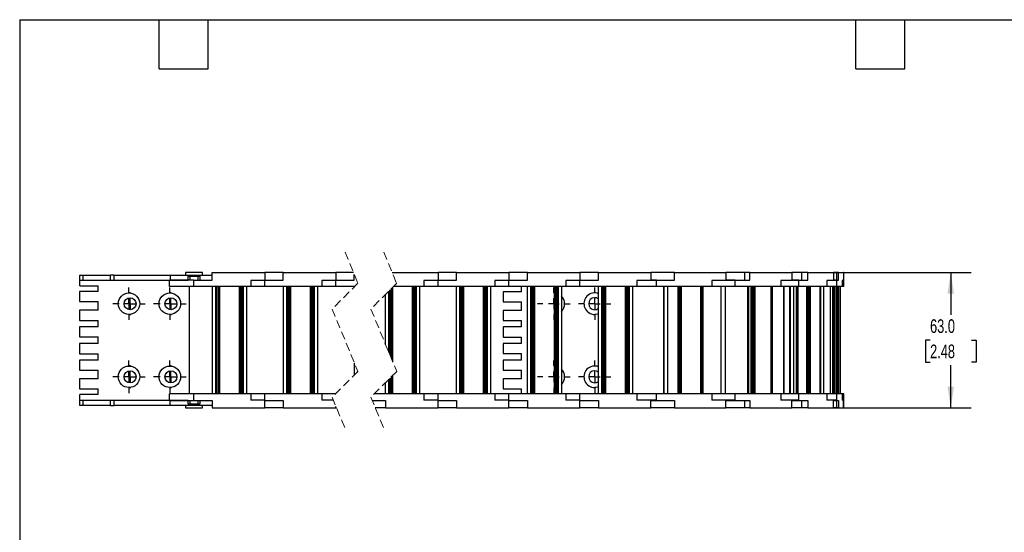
# Model space of a CAD drawing. Header units: millimetres. Extents: x 19 to 819, y 19 to 629.
# Tile 2 of 9: x 19 to 477, y 390 to 629. Entities that reach past the tile are written whole.
import ezdxf

# ---------------------------------------------------------------- set-up
doc = ezdxf.new("R2010")
doc.units = ezdxf.units.MM
doc.header["$LTSCALE"] = 3
doc.linetypes.add('CENTERX2', pattern=[20.32, 12.7, -2.54, 2.54, -2.54])
doc.linetypes.add('HIDDEN', pattern=[1.905, 1.27, -0.635])
doc.layers.add('CENTER', color=40, linetype='CENTERX2')
doc.layers.add('DIMENSIONS', color=140, linetype='Continuous', lineweight=25)
doc.layers.add('TEXT', color=140, linetype='Continuous', lineweight=25)
doc.styles.add('SLDTEXTSTYLE0', font='TXT', dxfattribs={"width": 0.7})
doc.dimstyles.new('SLDDIMSTYLE1', dxfattribs={"dimtxt": 6.474023, "dimasz": 9.906, "dimexe": 0, "dimexo": 0.0625, "dimgap": 1.618506, "dimtad": 0, "dimtih": 1, "dimtoh": 1, "dimrnd": 1e-09, "dimzin": 4, "dimdsep": 46, "dimtxsty": 'SLDTEXTSTYLE0', "dimsah": 1, "dimcen": 0.09, "dimadec": 0, "dimazin": 1, "dimtfac": 1, "dimtofl": 0, "dimtmove": 0, "dimatfit": 3, "dimfxl": 0, "dimfrac": 2, "dimtolj": 1, "dimtzin": 12, "dimarcsym": 0})

# ---------------------------------------------------------------- blocks, each defined once
blk = doc.blocks.new('_D_6')
at = {"layer": 'DIMENSIONS'}
for p, q in [((386.76, 511.03), (461.35, 511.03)), ((451.82, 511.03), (451.82, 491.38)), ((442.21, 479.64), (440.03, 479.64)), ((440.03, 479.64), (440.03, 469.35)), ((461.44, 479.64), (463.62, 479.64)), ((463.62, 479.64), (463.62, 469.35)), ((440.03, 469.35), (442.21, 469.35)), ((451.82, 448.03), (451.82, 467.9)), ((463.62, 469.35), (461.44, 469.35)), ((386.76, 448.03), (461.35, 448.03))]:
    blk.add_line(p, q, dxfattribs=at)
for points in [[(451.82, 511.03), (450.3, 501.12), (453.35, 501.12)], [(451.82, 448.03), (453.35, 457.93), (450.3, 457.93)]]:
    blk.add_solid(points, dxfattribs=at)
at = {"layer": 'DIMENSIONS', "char_height": 6.35, "attachment_point": 1, "style": 'SLDTEXTSTYLE0'}
for s, insert in [('63.0', (442.21, 489.27)), ('2.48', (442.21, 477.53))]:
    blk.add_mtext(s, dxfattribs=dict(at, insert=insert))
blk = doc.blocks.new('SW_CENTERMARKSYMBOL_1')
at = {"layer": 'CENTER', "color": 0}
for p, q in [((0, 5.08), (0, 7.54)), ((-5.08, 0), (-7.54, 0)), ((0, 0), (-2.54, 0)), ((0, 0), (0, 2.54)), ((0, 0), (0, -2.54)), ((0, 0), (2.54, 0)), ((5.08, 0), (7.54, 0)), ((0, -5.08), (0, -7.54))]:
    blk.add_line(p, q, dxfattribs=at)
blk = doc.blocks.new('SW_CENTERMARKSYMBOL_2')
at = {"layer": 'CENTER', "color": 0}
for p, q in [((0, 5.08), (0, 7.54)), ((-5.08, 0), (-7.54, 0)), ((0, 0), (-2.54, 0)), ((0, 0), (0, 2.54)), ((0, 0), (0, -2.54)), ((0, 0), (2.54, 0)), ((5.08, 0), (7.54, 0)), ((0, -5.08), (0, -7.54))]:
    blk.add_line(p, q, dxfattribs=at)
blk = doc.blocks.new('SW_CENTERMARKSYMBOL_3')
at = {"layer": 'CENTER', "color": 0}
for p, q in [((0, 5.08), (0, 7.54)), ((-5.08, 0), (-7.54, 0)), ((0, 0), (-2.54, 0)), ((0, 0), (0, 2.54)), ((0, 0), (0, -2.54)), ((0, 0), (2.54, 0)), ((5.08, 0), (7.54, 0)), ((0, -5.08), (0, -7.54))]:
    blk.add_line(p, q, dxfattribs=at)
blk = doc.blocks.new('SW_CENTERMARKSYMBOL_4')
at = {"layer": 'CENTER', "color": 0}
for p, q in [((0, 5.08), (0, 7.54)), ((-5.08, 0), (-7.54, 0)), ((0, 0), (-2.54, 0)), ((0, 0), (0, 2.54)), ((0, 0), (0, -2.54)), ((0, 0), (2.54, 0)), ((5.08, 0), (7.54, 0)), ((0, -5.08), (0, -7.54))]:
    blk.add_line(p, q, dxfattribs=at)
blk = doc.blocks.new('SW_CENTERMARKSYMBOL_5')
at = {"layer": 'CENTER', "color": 0}
for p, q in [((0, 5.08), (0, 5.34)), ((-5.08, 0), (-5.34, 0)), ((0, 0), (-2.54, 0)), ((0, 0), (0, 2.54)), ((0, 0), (0, -2.54)), ((0, 0), (2.54, 0)), ((5.08, 0), (5.34, 0)), ((0, -5.08), (0, -5.34))]:
    blk.add_line(p, q, dxfattribs=at)
blk = doc.blocks.new('SW_CENTERMARKSYMBOL_6')
at = {"layer": 'CENTER', "color": 0}
for p, q in [((0, 5.08), (0, 5.34)), ((-5.08, 0), (-5.34, 0)), ((0, 0), (-2.54, 0)), ((0, 0), (0, 2.54)), ((0, 0), (0, -2.54)), ((0, 0), (2.54, 0)), ((5.08, 0), (5.34, 0)), ((0, -5.08), (0, -5.34))]:
    blk.add_line(p, q, dxfattribs=at)
blk = doc.blocks.new('SW_CENTERMARKSYMBOL_7')
at = {"layer": 'CENTER', "color": 0}
for p, q in [((0, 5.08), (0, 5.34)), ((-5.08, 0), (-5.34, 0)), ((0, 0), (-2.54, 0)), ((0, 0), (0, 2.54)), ((0, 0), (0, -2.54)), ((0, 0), (2.54, 0)), ((5.08, 0), (5.34, 0)), ((0, -5.08), (0, -5.34))]:
    blk.add_line(p, q, dxfattribs=at)
blk = doc.blocks.new('SW_CENTERMARKSYMBOL_8')
at = {"layer": 'CENTER', "color": 0}
for p, q in [((0, 5.08), (0, 5.34)), ((-5.08, 0), (-5.34, 0)), ((0, 0), (-2.54, 0)), ((0, 0), (0, 2.54)), ((0, 0), (0, -2.54)), ((0, 0), (2.54, 0)), ((5.08, 0), (5.34, 0)), ((0, -5.08), (0, -5.34))]:
    blk.add_line(p, q, dxfattribs=at)
blk = doc.blocks.new('SW_CENTERMARKSYMBOL_9')
at = {"layer": 'CENTER', "color": 0}
for p, q in [((0, 5.08), (0, 7.54)), ((-5.08, 0), (-7.54, 0)), ((0, 0), (-2.54, 0)), ((0, 0), (0, 2.54)), ((0, 0), (0, -2.54)), ((0, 0), (2.54, 0)), ((5.08, 0), (7.54, 0)), ((0, -5.08), (0, -7.54))]:
    blk.add_line(p, q, dxfattribs=at)
blk = doc.blocks.new('SW_CENTERMARKSYMBOL_10')
at = {"layer": 'CENTER', "color": 0}
for p, q in [((0, 5.08), (0, 7.54)), ((-5.08, 0), (-7.54, 0)), ((0, 0), (-2.54, 0)), ((0, 0), (0, 2.54)), ((0, 0), (0, -2.54)), ((0, 0), (2.54, 0)), ((5.08, 0), (7.54, 0)), ((0, -5.08), (0, -7.54))]:
    blk.add_line(p, q, dxfattribs=at)
blk = doc.blocks.new('SW_CENTERMARKSYMBOL_11')
at = {"layer": 'CENTER', "color": 0}
for p, q in [((0, 5.08), (0, 7.54)), ((-5.08, 0), (-7.54, 0)), ((0, 0), (-2.54, 0)), ((0, 0), (0, 2.54)), ((0, 0), (0, -2.54)), ((0, 0), (2.54, 0)), ((5.08, 0), (7.54, 0)), ((0, -5.08), (0, -7.54))]:
    blk.add_line(p, q, dxfattribs=at)
blk = doc.blocks.new('SW_CENTERMARKSYMBOL_12')
at = {"layer": 'CENTER', "color": 0}
for p, q in [((0, 5.08), (0, 7.54)), ((-5.08, 0), (-7.54, 0)), ((0, 0), (-2.54, 0)), ((0, 0), (0, 2.54)), ((0, 0), (0, -2.54)), ((0, 0), (2.54, 0)), ((5.08, 0), (7.54, 0)), ((0, -5.08), (0, -7.54))]:
    blk.add_line(p, q, dxfattribs=at)

msp = doc.modelspace()

# ---------------------------------------------------------------- linework, layer by layer
at = {"color": 7, "linetype": 'HIDDEN', "lineweight": 18}
for p, q in [((170.288, 520.551), (176.288, 506.039)), ((188.288, 520.551), (194.288, 506.039)), ((176.288, 506.039), (164.288, 494.039)), ((194.288, 506.039), (182.288, 494.039)), ((164.288, 494.039), (176.288, 465.014)), ((182.288, 494.039), (194.288, 465.014)), ((176.288, 465.014), (164.288, 453.014)), ((194.288, 465.014), (182.288, 453.014)), ((164.288, 453.014), (170.288, 438.501)), ((182.288, 453.014), (188.288, 438.501))]:
    msp.add_line(p, q, dxfattribs=at)
for p, q in [((47.053, 507.526), (47.053, 509.876)), ((47.053, 509.876), (48.553, 509.876)), ((48.553, 507.526), (48.553, 509.876)), ((48.553, 509.876), (61.256, 509.876)), ((61.256, 507.526), (61.256, 509.876)), ((62.756, 509.876), (61.256, 509.876)), ((62.756, 509.876), (62.756, 507.526)), ((62.756, 509.876), (88.952, 509.876)), ((88.952, 509.876), (88.952, 507.526)), ((88.952, 509.876), (108.585, 509.876)), ((96.053, 511.026), (96.053, 509.876)), ((104.053, 511.026), (96.053, 511.026)), ((97.303, 507.526), (97.303, 509.276)), ((97.303, 509.276), (102.803, 509.276)), ((98.103, 509.276), (98.103, 507.526)), ((102.003, 507.526), (102.003, 509.276)), ((102.803, 509.276), (102.803, 507.526)), ((104.053, 509.876), (104.053, 511.026)), ((108.585, 507.526), (108.585, 511.026)), ((108.585, 511.026), (133.053, 511.026)), ((133.053, 511.026), (133.053, 507.326)), ((141.585, 511.026), (133.053, 511.026)), ((141.585, 511.026), (166.053, 511.026)), ((141.585, 507.526), (141.585, 511.026)), ((166.053, 511.026), (166.053, 507.326)), ((174.226, 511.026), (166.053, 511.026)), ((174.585, 507.526), (174.585, 510.159)), ((192.226, 511.026), (213.487, 511.026)), ((213.487, 511.026), (213.487, 507.326)), ((222.018, 511.026), (213.487, 511.026)), ((222.018, 511.026), (246.487, 511.026)), ((222.018, 507.526), (222.018, 511.026)), ((246.487, 511.026), (246.487, 507.326)), ((255.018, 511.026), (246.487, 511.026)), ((255.018, 511.026), (279.487, 511.026)), ((255.018, 507.526), (255.018, 511.026)), ((279.487, 511.026), (279.487, 507.326)), ((288.018, 511.026), (279.487, 511.026)), ((288.018, 511.026), (312.487, 511.026)), ((288.018, 507.526), (288.018, 511.026)), ((312.487, 511.026), (312.487, 507.326)), ((323.351, 511.026), (312.487, 511.026)), ((323.351, 507.526), (323.351, 511.026)), ((323.351, 511.026), (347.213, 511.026)), ((347.213, 511.026), (347.213, 507.326)), ((356.169, 511.026), (347.213, 511.026)), ((356.169, 507.526), (356.169, 511.026)), ((358.38, 511.026), (356.169, 511.026)), ((358.38, 507.526), (358.38, 511.026)), ((358.38, 511.026), (378.006, 511.026)), ((378.006, 511.026), (378.006, 507.326)), ((382.638, 511.026), (378.006, 511.026)), ((382.638, 507.526), (382.638, 511.026)), ((385.346, 511.026), (382.638, 511.026)), ((385.346, 507.526), (385.346, 511.026)), ((385.346, 511.026), (397.374, 511.026)), ((397.374, 511.026), (397.374, 507.326)), ((398.859, 511.026), (397.374, 511.026)), ((398.859, 507.526), (398.859, 511.026)), ((399.631, 511.026), (398.859, 511.026)), ((399.631, 507.526), (399.631, 511.026)), ((399.631, 511.026), (401.999, 511.026)), ((401.999, 511.026), (401.999, 507.326)), ((402.052, 511.026), (401.999, 511.026)), ((402.052, 507.326), (402.052, 511.026)), ((47.053, 507.526), (48.553, 507.526)), ((47.053, 504.776), (47.053, 507.526)), ((47.053, 504.776), (55.553, 504.776)), ((48.553, 507.526), (61.256, 507.526)), ((55.553, 502.176), (55.553, 504.776)), ((61.256, 507.526), (62.756, 507.526)), ((62.756, 507.526), (88.952, 507.526)), ((88.728, 504.526), (88.728, 507.526)), ((100.053, 504.526), (88.728, 504.526)), ((88.952, 507.526), (97.303, 507.526)), ((100.053, 507.526), (88.952, 507.526)), ((98.053, 454.526), (98.053, 504.526)), ((100.053, 504.526), (100.053, 507.526)), ((100.053, 507.526), (108.585, 507.526)), ((126.517, 504.526), (100.053, 504.526)), ((108.703, 454.526), (108.703, 504.526)), ((110.203, 454.526), (110.203, 504.526)), ((110.453, 504.526), (110.453, 454.526)), ((110.753, 454.526), (110.753, 504.526)), ((111.383, 454.526), (111.383, 504.526)), ((111.579, 504.526), (111.579, 454.526)), ((112.053, 454.526), (112.053, 504.526)), ((121.053, 504.526), (121.053, 454.526)), ((121.528, 454.526), (121.528, 504.526)), ((121.723, 504.526), (121.723, 454.526)), ((122.354, 504.526), (122.354, 454.526)), ((122.654, 454.526), (122.654, 504.526)), ((122.903, 504.526), (122.903, 454.526)), ((124.403, 504.526), (124.403, 454.526)), ((126.517, 507.326), (126.517, 504.526)), ((133.053, 507.326), (126.517, 507.326)), ((133.053, 504.526), (126.517, 504.526)), ((133.053, 504.526), (133.053, 507.526)), ((133.053, 507.526), (141.585, 507.526)), ((159.517, 504.526), (133.053, 504.526)), ((141.703, 454.526), (141.703, 504.526)), ((143.203, 454.526), (143.203, 504.526)), ((143.453, 504.526), (143.453, 454.526)), ((143.753, 454.526), (143.753, 504.526)), ((144.383, 454.526), (144.383, 504.526)), ((144.579, 504.526), (144.579, 454.526)), ((145.053, 454.526), (145.053, 504.526)), ((154.053, 504.526), (154.053, 454.526)), ((154.528, 454.526), (154.528, 504.526)), ((154.723, 504.526), (154.723, 454.526)), ((155.354, 504.526), (155.354, 454.526)), ((155.654, 454.526), (155.654, 504.526)), ((155.903, 504.526), (155.903, 454.526)), ((157.403, 504.526), (157.403, 454.526)), ((159.517, 507.326), (159.517, 504.526)), ((166.053, 507.326), (159.517, 507.326)), ((166.053, 504.526), (159.517, 504.526)), ((166.053, 504.526), (166.053, 507.526)), ((166.053, 507.526), (174.585, 507.526)), ((174.775, 504.526), (166.053, 504.526)), ((174.703, 504.454), (174.703, 504.526)), ((191.817, 470.99), (191.817, 503.568)), ((192.012, 503.763), (192.012, 470.518)), ((192.487, 469.37), (192.487, 504.238)), ((206.951, 504.526), (192.775, 504.526)), ((201.487, 504.526), (201.487, 454.526)), ((201.962, 454.526), (201.962, 504.526)), ((202.157, 504.526), (202.157, 454.526)), ((202.787, 504.526), (202.787, 454.526)), ((203.087, 454.526), (203.087, 504.526)), ((203.337, 504.526), (203.337, 454.526)), ((204.837, 504.526), (204.837, 454.526)), ((206.951, 507.326), (206.951, 504.526)), ((213.487, 507.326), (206.951, 507.326)), ((213.487, 504.526), (206.951, 504.526)), ((213.487, 504.526), (213.487, 507.526)), ((213.487, 507.526), (222.018, 507.526)), ((239.951, 504.526), (213.487, 504.526)), ((222.137, 454.526), (222.137, 504.526)), ((223.637, 454.526), (223.637, 504.526)), ((223.886, 504.526), (223.886, 454.526)), ((224.186, 454.526), (224.186, 504.526)), ((224.817, 454.526), (224.817, 504.526)), ((225.012, 504.526), (225.012, 454.526)), ((225.487, 454.526), (225.487, 504.526)), ((234.487, 504.526), (234.487, 454.526)), ((234.962, 454.526), (234.962, 504.526)), ((235.157, 504.526), (235.157, 454.526)), ((235.787, 504.526), (235.787, 454.526)), ((236.087, 454.526), (236.087, 504.526)), ((236.337, 504.526), (236.337, 454.526)), ((237.837, 504.526), (237.837, 454.526)), ((239.951, 507.326), (239.951, 504.526)), ((246.487, 507.326), (239.951, 507.326)), ((246.487, 504.526), (239.951, 504.526)), ((246.487, 504.526), (246.487, 507.526)), ((246.487, 507.526), (255.018, 507.526)), ((272.951, 504.526), (246.487, 504.526)), ((252.322, 502.126), (252.322, 504.526)), ((255.137, 454.526), (255.137, 504.526)), ((256.637, 454.526), (256.637, 504.526)), ((256.886, 504.526), (256.886, 454.526)), ((257.186, 454.526), (257.186, 504.526)), ((257.817, 454.526), (257.817, 504.526)), ((258.012, 504.526), (258.012, 454.526)), ((258.487, 454.526), (258.487, 504.526)), ((267.487, 504.526), (267.487, 454.526)), ((267.962, 454.526), (267.962, 504.526)), ((268.157, 504.526), (268.157, 454.526)), ((268.787, 504.526), (268.787, 454.526)), ((269.087, 454.526), (269.087, 504.526)), ((269.337, 504.526), (269.337, 454.526)), ((270.837, 504.526), (270.837, 454.526)), ((272.951, 507.326), (272.951, 504.526)), ((279.487, 507.326), (272.951, 507.326)), ((279.487, 504.526), (272.951, 504.526)), ((279.487, 504.526), (279.487, 507.526)), ((279.487, 507.526), (288.018, 507.526)), ((305.951, 504.526), (279.487, 504.526)), ((288.137, 454.526), (288.137, 504.526)), ((289.637, 454.526), (289.637, 504.526)), ((289.886, 504.526), (289.886, 454.526)), ((290.186, 454.526), (290.186, 504.526)), ((290.817, 454.526), (290.817, 504.526)), ((291.012, 504.526), (291.012, 454.526)), ((291.487, 454.526), (291.487, 504.526)), ((300.487, 504.526), (300.487, 454.526)), ((300.962, 454.526), (300.962, 504.526)), ((301.157, 504.526), (301.157, 454.526)), ((301.787, 504.526), (301.787, 454.526)), ((302.087, 454.526), (302.087, 504.526)), ((302.337, 504.526), (302.337, 454.526)), ((303.837, 504.526), (303.837, 454.526)), ((303.972, 454.526), (303.972, 504.526)), ((305.951, 507.326), (305.951, 504.526)), ((312.487, 507.326), (305.951, 507.326)), ((315.031, 504.526), (305.951, 504.526)), ((315.031, 507.526), (312.487, 507.526)), ((315.031, 507.326), (312.487, 507.326)), ((315.031, 504.526), (315.031, 507.526)), ((315.031, 507.526), (323.351, 507.526)), ((340.84, 504.526), (315.031, 504.526)), ((318.488, 504.526), (318.488, 454.526)), ((318.5, 454.526), (318.5, 504.526)), ((320.295, 454.526), (320.295, 504.526)), ((324.9, 504.526), (324.9, 454.526)), ((325.266, 454.526), (325.266, 504.526)), ((325.881, 454.526), (325.881, 504.526)), ((326.107, 504.526), (326.107, 454.526)), ((326.645, 454.526), (326.645, 504.526)), ((335.422, 504.526), (335.422, 454.526)), ((335.809, 454.526), (335.809, 504.526)), ((335.965, 504.526), (335.965, 454.526)), ((336.58, 504.526), (336.58, 454.526)), ((336.814, 454.526), (336.814, 504.526)), ((340.84, 507.326), (340.84, 504.526)), ((347.213, 507.326), (340.84, 507.326)), ((351.537, 504.526), (340.84, 504.526)), ((344.969, 504.526), (344.969, 454.526)), ((345.068, 454.526), (345.068, 504.526)), ((347.167, 454.526), (347.167, 504.526)), ((351.537, 507.526), (347.213, 507.526)), ((351.537, 507.326), (347.213, 507.326)), ((351.537, 504.526), (351.537, 507.526)), ((351.537, 507.526), (358.38, 507.526)), ((372.764, 504.526), (351.537, 504.526)), ((357.353, 504.526), (357.353, 454.526)), ((357.958, 454.526), (357.958, 504.526)), ((359.071, 504.526), (359.071, 454.526)), ((359.11, 454.526), (359.11, 504.526)), ((359.582, 454.526), (359.582, 504.526)), ((360.087, 454.526), (360.087, 504.526)), ((360.338, 504.526), (360.338, 454.526)), ((360.923, 454.526), (360.923, 504.526)), ((368.142, 504.526), (368.142, 454.526)), ((368.343, 454.526), (368.343, 504.526)), ((368.381, 504.526), (368.381, 454.526)), ((368.887, 504.526), (368.887, 454.526)), ((369.007, 454.526), (369.007, 504.526)), ((372.764, 507.326), (372.764, 504.526)), ((378.006, 507.326), (372.764, 507.326)), ((381.153, 504.526), (372.764, 504.526)), ((374.14, 504.526), (374.14, 454.526)), ((374.334, 454.526), (374.334, 504.526)), ((376.805, 504.526), (376.805, 454.526)), ((376.846, 504.526), (376.846, 454.526)), ((377.297, 454.526), (377.297, 504.526)), ((381.153, 507.526), (378.006, 507.526)), ((381.153, 507.326), (378.006, 507.326)), ((378.936, 454.526), (378.936, 504.526)), ((380.165, 504.526), (380.165, 454.526)), ((380.172, 454.526), (380.172, 504.526)), ((380.705, 454.526), (380.705, 504.526)), ((380.909, 454.526), (380.909, 504.526)), ((381.153, 504.526), (381.153, 507.526)), ((381.153, 507.526), (385.346, 507.526)), ((394.161, 504.526), (381.153, 504.526)), ((384.825, 504.526), (384.825, 454.526)), ((385.128, 454.526), (385.128, 504.526)), ((385.628, 454.526), (385.628, 504.526)), ((385.938, 454.526), (385.938, 504.526)), ((386.171, 504.526), (386.171, 454.526)), ((386.703, 454.526), (386.703, 504.526)), ((391.127, 504.526), (391.127, 454.526)), ((391.192, 454.526), (391.192, 504.526)), ((391.331, 504.526), (391.331, 454.526)), ((391.37, 454.526), (391.37, 504.526)), ((392.615, 504.526), (392.615, 454.526)), ((392.617, 504.526), (392.617, 454.526)), ((394.161, 507.326), (394.161, 504.526)), ((397.374, 507.326), (394.161, 507.326)), ((398.805, 504.526), (394.161, 504.526)), ((395.896, 454.526), (395.896, 504.526)), ((396.937, 454.526), (396.937, 504.526)), ((397.264, 454.526), (397.264, 504.526)), ((397.34, 454.526), (397.34, 504.526)), ((398.805, 507.526), (397.374, 507.526)), ((398.859, 507.326), (397.374, 507.326)), ((397.386, 504.526), (397.386, 454.526)), ((397.777, 454.526), (397.777, 504.526)), ((398.5, 454.526), (398.5, 504.526)), ((398.805, 504.526), (398.805, 507.526)), ((398.805, 507.526), (399.631, 507.526)), ((401.366, 504.526), (398.805, 504.526)), ((398.945, 454.526), (398.945, 504.526)), ((399.006, 454.526), (399.006, 504.526)), ((399.181, 504.526), (399.181, 454.526)), ((399.568, 454.526), (399.568, 504.526)), ((400.439, 504.526), (400.439, 454.526)), ((400.441, 454.526), (400.441, 504.526)), ((401.366, 507.326), (401.366, 504.526)), ((401.999, 507.326), (401.366, 507.326)), ((402.052, 504.526), (401.366, 504.526)), ((402.052, 507.526), (401.999, 507.526)), ((402.052, 507.326), (401.999, 507.326)), ((402.052, 504.526), (402.052, 507.526)), ((46.853, 502.176), (46.853, 497.476)), ((55.553, 502.176), (46.853, 502.176)), ((189.137, 477.473), (189.137, 500.888)), ((190.637, 473.845), (190.637, 502.388)), ((190.886, 502.637), (190.886, 473.241)), ((191.186, 472.515), (191.186, 502.937)), ((243.822, 502.126), (243.822, 497.426)), ((252.322, 502.126), (243.822, 502.126)), ((46.853, 497.476), (55.553, 497.476)), ((55.553, 493.476), (55.553, 497.476)), ((243.822, 497.426), (252.322, 497.426)), ((252.322, 493.426), (252.322, 497.426)), ((46.853, 493.476), (46.853, 488.776)), ((55.553, 493.476), (46.853, 493.476)), ((243.822, 493.426), (243.822, 488.726)), ((252.322, 493.426), (243.822, 493.426)), ((46.853, 488.776), (55.553, 488.776)), ((46.853, 485.776), (46.853, 481.076)), ((55.553, 485.776), (46.853, 485.776)), ((55.553, 485.776), (55.553, 488.776)), ((243.822, 488.726), (252.322, 488.726)), ((243.822, 485.726), (243.822, 481.026)), ((252.322, 485.726), (243.822, 485.726)), ((252.322, 485.726), (252.322, 488.726)), ((46.853, 481.076), (55.553, 481.076)), ((55.553, 477.976), (55.553, 481.076)), ((243.822, 481.026), (252.322, 481.026)), ((252.322, 478.026), (252.322, 481.026)), ((46.853, 477.976), (46.853, 473.276)), ((55.553, 477.976), (46.853, 477.976)), ((243.822, 478.026), (243.822, 473.326)), ((252.322, 478.026), (243.822, 478.026)), ((46.853, 473.276), (55.553, 473.276)), ((55.553, 470.276), (55.553, 473.276)), ((243.822, 473.326), (252.322, 473.326)), ((252.322, 470.326), (252.322, 473.326)), ((46.853, 470.276), (46.853, 465.576)), ((55.553, 470.276), (46.853, 470.276)), ((174.703, 463.429), (174.703, 468.846)), ((243.822, 470.326), (243.822, 465.626)), ((252.322, 470.326), (243.822, 470.326)), ((46.853, 465.576), (55.553, 465.576)), ((55.553, 461.576), (55.553, 465.576)), ((176.203, 464.929), (176.203, 465.218)), ((191.817, 454.526), (191.817, 462.543)), ((192.012, 462.738), (192.012, 454.526)), ((192.487, 454.526), (192.487, 463.213)), ((243.822, 465.626), (252.322, 465.626)), ((252.322, 461.626), (252.322, 465.626)), ((46.853, 461.576), (46.853, 456.876)), ((55.553, 461.576), (46.853, 461.576)), ((189.137, 454.526), (189.137, 459.863)), ((190.637, 454.526), (190.637, 461.363)), ((190.886, 461.612), (190.886, 454.526)), ((191.186, 454.526), (191.186, 461.912)), ((243.822, 461.626), (243.822, 456.926)), ((252.322, 461.626), (243.822, 461.626)), ((46.853, 456.876), (55.553, 456.876)), ((55.553, 454.276), (47.053, 454.276)), ((47.053, 451.526), (47.053, 454.276)), ((55.553, 454.276), (55.553, 456.876)), ((88.728, 451.526), (88.728, 454.526)), ((100.053, 454.526), (88.728, 454.526)), ((100.053, 451.526), (100.053, 454.526)), ((126.517, 454.526), (100.053, 454.526)), ((126.517, 454.526), (126.517, 451.726)), ((133.053, 454.526), (126.517, 454.526)), ((133.053, 451.526), (133.053, 454.526)), ((159.517, 454.526), (133.053, 454.526)), ((159.517, 454.526), (159.517, 451.726)), ((165.8, 454.526), (159.517, 454.526)), ((206.951, 454.526), (183.8, 454.526)), ((206.951, 454.526), (206.951, 451.726)), ((213.487, 454.526), (206.951, 454.526)), ((213.487, 451.526), (213.487, 454.526)), ((239.951, 454.526), (213.487, 454.526)), ((239.951, 454.526), (239.951, 451.726)), ((246.487, 454.526), (239.951, 454.526)), ((243.822, 456.926), (252.322, 456.926)), ((246.487, 451.526), (246.487, 454.526)), ((272.951, 454.526), (246.487, 454.526)), ((252.322, 454.526), (252.322, 456.926)), ((272.951, 454.526), (272.951, 451.726)), ((279.487, 454.526), (272.951, 454.526)), ((279.487, 451.526), (279.487, 454.526)), ((305.951, 454.526), (279.487, 454.526)), ((315.031, 454.526), (305.951, 454.526)), ((305.951, 454.526), (305.951, 451.726)), ((315.031, 451.526), (315.031, 454.526)), ((340.84, 454.526), (315.031, 454.526)), ((351.537, 454.526), (340.84, 454.526)), ((340.84, 454.526), (340.84, 451.726)), ((351.537, 451.526), (351.537, 454.526)), ((372.764, 454.526), (351.537, 454.526)), ((381.153, 454.526), (372.764, 454.526)), ((372.764, 454.526), (372.764, 451.726)), ((381.153, 451.526), (381.153, 454.526)), ((394.161, 454.526), (381.153, 454.526)), ((398.805, 454.526), (394.161, 454.526)), ((394.161, 454.526), (394.161, 451.726)), ((398.805, 451.526), (398.805, 454.526)), ((401.366, 454.526), (398.805, 454.526)), ((402.052, 454.526), (401.366, 454.526)), ((401.366, 454.526), (401.366, 451.726)), ((402.052, 451.526), (402.052, 454.526)), ((47.053, 449.176), (47.053, 451.526)), ((48.553, 451.526), (47.053, 451.526)), ((48.553, 449.176), (47.053, 449.176)), ((48.553, 449.176), (48.553, 451.526)), ((61.256, 451.526), (48.553, 451.526)), ((61.256, 449.176), (48.553, 449.176)), ((61.256, 449.176), (61.256, 451.526)), ((62.756, 451.526), (61.256, 451.526)), ((61.256, 449.176), (62.756, 449.176)), ((62.756, 451.526), (62.756, 449.176)), ((88.952, 451.526), (62.756, 451.526)), ((88.952, 449.176), (62.756, 449.176)), ((97.303, 451.526), (88.952, 451.526)), ((88.952, 449.176), (88.952, 451.526)), ((88.952, 451.526), (100.053, 451.526)), ((108.585, 449.176), (88.952, 449.176)), ((96.053, 449.176), (96.053, 448.026)), ((97.303, 449.776), (97.303, 451.526)), ((102.803, 449.776), (97.303, 449.776)), ((98.103, 451.526), (98.103, 449.776)), ((100.053, 451.526), (108.585, 451.526)), ((102.003, 449.776), (102.003, 451.526)), ((102.803, 451.526), (102.803, 449.776)), ((104.053, 448.026), (104.053, 449.176)), ((108.585, 451.526), (108.585, 448.026)), ((133.053, 451.726), (126.517, 451.726)), ((133.053, 448.026), (133.053, 451.726)), ((133.053, 451.526), (141.585, 451.526)), ((141.585, 451.526), (141.585, 448.026)), ((164.82, 451.726), (159.517, 451.726)), ((166.053, 448.026), (166.053, 448.744)), ((182.903, 451.526), (189.018, 451.526)), ((189.018, 451.526), (189.018, 448.026)), ((213.487, 451.726), (206.951, 451.726)), ((213.487, 448.026), (213.487, 451.726)), ((213.487, 451.526), (222.018, 451.526)), ((222.018, 451.526), (222.018, 448.026)), ((246.487, 451.726), (239.951, 451.726)), ((246.487, 448.026), (246.487, 451.726)), ((246.487, 451.526), (255.018, 451.526)), ((255.018, 451.526), (255.018, 448.026)), ((279.487, 451.726), (272.951, 451.726)), ((279.487, 448.026), (279.487, 451.726)), ((279.487, 451.526), (288.018, 451.526)), ((288.018, 451.526), (288.018, 448.026)), ((312.487, 451.726), (305.951, 451.726)), ((312.487, 448.026), (312.487, 451.726)), ((315.031, 451.726), (312.487, 451.726)), ((312.487, 451.526), (315.031, 451.526)), ((315.031, 451.526), (323.351, 451.526)), ((323.351, 451.526), (323.351, 448.026)), ((347.213, 451.726), (340.84, 451.726)), ((347.213, 448.026), (347.213, 451.726)), ((351.537, 451.726), (347.213, 451.726)), ((347.213, 451.526), (351.537, 451.526)), ((351.537, 451.526), (358.38, 451.526)), ((356.169, 448.026), (356.169, 451.526)), ((358.38, 451.526), (358.38, 448.026)), ((378.006, 451.726), (372.764, 451.726)), ((378.006, 448.026), (378.006, 451.726)), ((381.153, 451.726), (378.006, 451.726)), ((378.006, 451.526), (381.153, 451.526)), ((381.153, 451.526), (385.346, 451.526)), ((382.638, 448.026), (382.638, 451.526)), ((385.346, 451.526), (385.346, 448.026)), ((397.374, 451.726), (394.161, 451.726)), ((397.374, 448.026), (397.374, 451.726)), ((398.859, 451.726), (397.374, 451.726)), ((397.374, 451.526), (398.805, 451.526)), ((398.805, 451.526), (399.631, 451.526)), ((398.859, 448.026), (398.859, 451.526)), ((399.631, 451.526), (399.631, 448.026)), ((401.999, 451.726), (401.366, 451.726)), ((401.999, 448.026), (401.999, 451.726)), ((402.052, 451.726), (401.999, 451.726)), ((401.999, 451.526), (402.052, 451.526)), ((402.052, 448.026), (402.052, 451.726)), ((96.053, 448.026), (104.053, 448.026)), ((108.585, 448.026), (133.053, 448.026)), ((141.585, 448.026), (133.053, 448.026)), ((141.585, 448.026), (166.053, 448.026)), ((166.35, 448.026), (166.053, 448.026)), ((189.018, 448.026), (184.35, 448.026)), ((189.018, 448.026), (213.487, 448.026)), ((222.018, 448.026), (213.487, 448.026)), ((222.018, 448.026), (246.487, 448.026)), ((255.018, 448.026), (246.487, 448.026)), ((255.018, 448.026), (279.487, 448.026)), ((288.018, 448.026), (279.487, 448.026)), ((288.018, 448.026), (312.487, 448.026)), ((323.351, 448.026), (312.487, 448.026)), ((323.351, 448.026), (347.213, 448.026)), ((356.169, 448.026), (347.213, 448.026)), ((358.38, 448.026), (356.169, 448.026)), ((358.38, 448.026), (378.006, 448.026)), ((382.638, 448.026), (378.006, 448.026)), ((385.346, 448.026), (382.638, 448.026)), ((385.346, 448.026), (397.374, 448.026)), ((398.859, 448.026), (397.374, 448.026)), ((399.631, 448.026), (398.859, 448.026)), ((399.631, 448.026), (401.999, 448.026)), ((402.052, 448.026), (401.999, 448.026))]:
    msp.add_line(p, q)
at = {"flags": 128}
for points in [[(288.137, 491.867), (287.671, 491.711), (286.322, 491.526)], [(288.137, 457.867), (287.671, 457.711), (286.322, 457.526)]]:
    msp.add_lwpolyline(points, dxfattribs=at)
for centre, radius in [((69.853, 496.526), 5), ((70.353, 496.526), 2.8), ((88.853, 496.526), 5), ((89.353, 496.526), 2.8), ((69.853, 462.526), 5), ((88.853, 462.526), 5), ((70.353, 462.526), 2.8), ((89.353, 462.526), 2.8)]:
    msp.add_circle(centre, radius)
for centre, radius, start, end in [((267.322, 496.526), 5, 314.66962, 45.33038), ((286.322, 496.526), 5, 68.71412, 269.99998), ((286.322, 496.526), 2.8, 49.58992, 310.41008), ((286.322, 462.526), 5, 68.71412, 269.99998), ((267.322, 462.526), 5, 314.66962, 45.33038), ((286.322, 462.526), 2.8, 49.58992, 310.41008)]:
    msp.add_arc(centre, radius, start, end)
at = {"layer": 'TEXT'}
for p, q in [((19.05, 628.65), (819.15, 628.65)), ((19.05, 628.65), (19.05, 19.05)), ((83.82, 605.79), (83.82, 628.65)), ((106.68, 605.79), (106.68, 628.65)), ((407.67, 605.79), (407.67, 628.65)), ((430.53, 605.79), (430.53, 628.65)), ((83.82, 605.79), (106.68, 605.79)), ((407.67, 605.79), (430.53, 605.79))]:
    msp.add_line(p, q, dxfattribs=at)

# ---------------------------------------------------------------- block references
at = {"layer": 'CENTER'}
for name, p in [('SW_CENTERMARKSYMBOL_3', (69.853, 496.526)), ('SW_CENTERMARKSYMBOL_4', (88.853, 496.526)), ('SW_CENTERMARKSYMBOL_11', (267.322, 496.526)), ('SW_CENTERMARKSYMBOL_12', (286.322, 496.526)), ('SW_CENTERMARKSYMBOL_7', (70.353, 496.526)), ('SW_CENTERMARKSYMBOL_8', (89.353, 496.526)), ('SW_CENTERMARKSYMBOL_1', (69.853, 462.526)), ('SW_CENTERMARKSYMBOL_5', (70.353, 462.526)), ('SW_CENTERMARKSYMBOL_2', (88.853, 462.526)), ('SW_CENTERMARKSYMBOL_6', (89.353, 462.526)), ('SW_CENTERMARKSYMBOL_9', (267.322, 462.526)), ('SW_CENTERMARKSYMBOL_10', (286.322, 462.526))]:
    msp.add_blockref(name, p, dxfattribs=at)

# ---------------------------------------------------------------- dimensions: what is measured, and where the dimension line sits
at = {"layer": 'DIMENSIONS'}
dim = msp.add_linear_dim(base=(451.825, 448.026), p1=(382.955, 511.026), p2=(382.955, 448.026), angle=90, dimstyle='SLDDIMSTYLE1', dxfattribs=at)
dim.commit()
dim.dimension.update_dxf_attribs({"geometry": '_D_6', "text_midpoint": (451.825, 479.638), "dimtype": 160})

doc.saveas('drawing.dxf')
